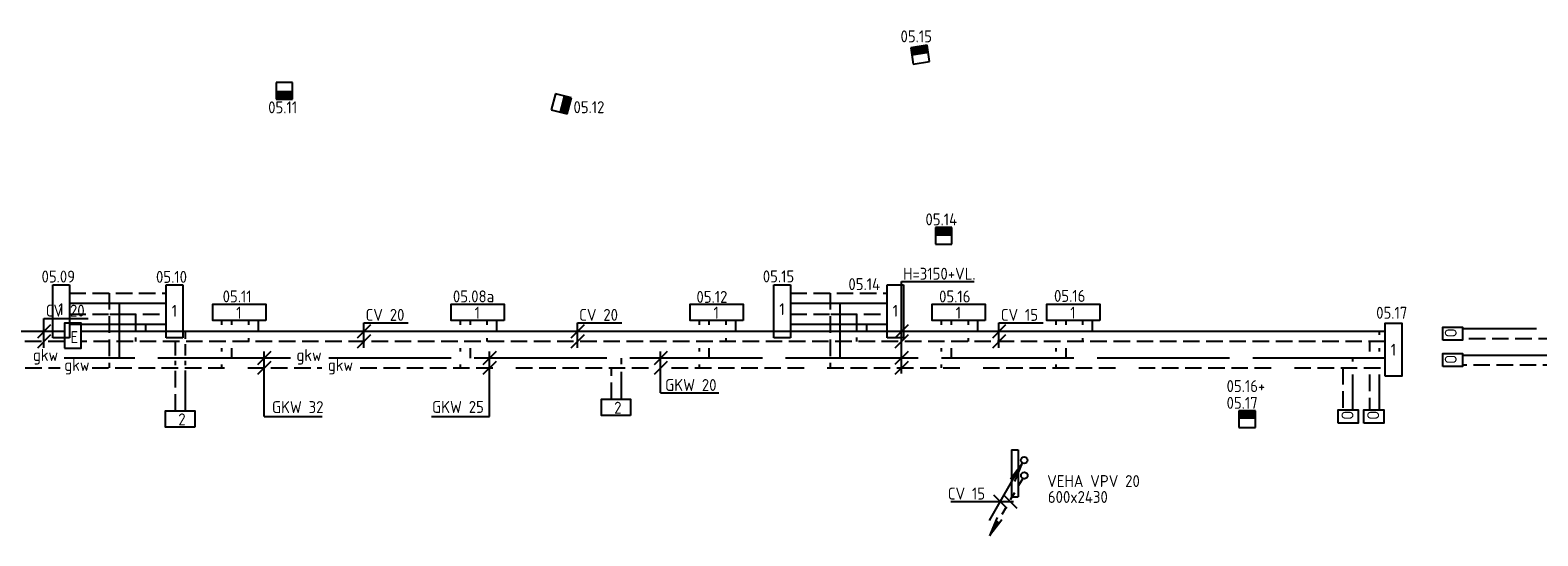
# Model space of a CAD drawing. Header units: millimetres. Extents: x -72382 to 12399, y -4586 to 50786.
# Tile 6 of 8: x -43436 to -20676, y 41650 to 49278. Entities that reach past the tile are written whole.
import ezdxf
from ezdxf.enums import TextEntityAlignment as Align

# ---------------------------------------------------------------- set-up
doc = ezdxf.new("R2010")
doc.units = ezdxf.units.MM
doc.header["$LTSCALE"] = 50
for name, pattern in [('2322105', [47, 40, -7]), ('2322106', [47, 5, -2, 5, -2, 5, -2, 5, -2, 5, -2, 5, -7]), ('2322107', [2000, 1000, 1000]), ('2322108', [7, 5, -2]), ('HIDDEN', [0.375, 0.25, -0.125])]:
    doc.linetypes.add(name, pattern=pattern)
for name, color, linetype in [('60', 7, 'Continuous'), ('60-CV', 3, 'Continuous'), ('60-TXT', 1, 'Continuous'), ('7KADERHALMOS', 2, 'Continuous'), ('SYM-W', 7, 'Continuous'), ('Thermostaat', 160, 'Continuous'), ('WL5501--', 130, 'Continuous'), ('WL5501--_GKW-A', 4, 'Continuous'), ('WL5501-GKW', 4, 'Continuous'), ('WL5502--', 130, 'Continuous'), ('WL5502--_GKW-R', 4, 'HIDDEN'), ('WL561---_AANVOER', 10, 'Continuous'), ('WL561---_RETOUR', 10, 'Continuous')]:
    doc.layers.add(name, color=color, linetype=linetype)
doc.styles.add('BURO-018', font='ISO96.shx', dxfattribs={"height": 90})
doc.styles.add('ISO', font='ISO.SHX')

# ---------------------------------------------------------------- blocks, each defined once
blk = doc.blocks.new('002')
at = {"layer": '60', "color": 1, "linetype": 'Continuous'}
for p in [(-5.25, -9.09), (-2.08, -2.82), (-1.4, -3.22)]:
    blk.add_line(p, (-0.25, -0.43), dxfattribs=at)
blk.add_circle((0, 0), 0.5, dxfattribs=at)
blk = doc.blocks.new('004')
at = {"layer": '60', "color": 1, "linetype": 'Continuous'}
for p, q in [((3.42, 6.7), (5.25, 9.09)), ((4, 6.93), (5.25, 9.09)), ((4.1, 6.31), (5.25, 9.09)), ((2.75, 4.76), (3.38, 5.85)), ((1.5, 2.6), (2.13, 3.68)), ((0.25, 0.43), (0.88, 1.52))]:
    blk.add_line(p, q, dxfattribs=at)
blk.add_circle((0, 0), 0.5, dxfattribs=at)
blk = doc.blocks.new('SW30485012')
at = {"color": 0, "linetype": 'Continuous'}
for p, q in [((-2.5, 2.5), (-2.5, -2.5)), ((2.5, 2.5), (-2.5, 2.5)), ((2.5, -2.5), (2.5, 2.5)), ((-2.5, -2.5), (2.5, -2.5))]:
    blk.add_line(p, q, dxfattribs=at)
blk.add_solid([(-2.5, 0), (2.5, 0), (-2.5, -2.5), (2.5, -2.5)], dxfattribs=at)
at = {"color": 0, "linetype": 'Continuous', "style": 'BURO-018', "flags": 1}
blk.add_attdef('W_ID', (0, 0), '', height=1.8, dxfattribs=at)

msp = doc.modelspace()

# ---------------------------------------------------------------- linework, layer by layer
at = {"layer": '60', "color": 2, "linetype": 'Continuous'}
for p, q in [((-28620, 42946), (-28620, 42239)), ((-28520, 42946), (-28520, 42239))]:
    msp.add_line(p, q, dxfattribs=at)
msp.add_lwpolyline([(-42916, 44482), (-42666, 44482), (-42666, 44857), (-42916, 44857)], close=True, dxfattribs=at)
at = {"layer": '60-CV', "color": 7}
for p, q in [((-30284, 44100), (-30284, 45485)), ((-30284, 45485), (-29186, 45485)), ((-43227, 44927), (-42558, 44927)), ((-43227, 44487), (-43227, 44927)), ((-38400, 44864), (-37730, 44864)), ((-38400, 44487), (-38400, 44864)), ((-35175, 44864), (-34506, 44864)), ((-35175, 44487), (-35175, 44864)), ((-28811, 44864), (-28142, 44864)), ((-28811, 44487), (-28811, 44864)), ((-43127, 44832), (-43327, 44632)), ((-43127, 44682), (-43327, 44482)), ((-38300, 44832), (-38500, 44632)), ((-38300, 44682), (-38500, 44482)), ((-35075, 44832), (-35275, 44632)), ((-35075, 44682), (-35275, 44482)), ((-30184, 44832), (-30384, 44632)), ((-30184, 44682), (-30384, 44482)), ((-28711, 44832), (-28911, 44632)), ((-28711, 44682), (-28911, 44482)), ((-29540, 42168), (-28594, 42168))]:
    msp.add_line(p, q, dxfattribs=at)
at = {"layer": '60-CV', "color": 2, "linetype": 'Continuous'}
for points in [[(-22113, 44600), (-22113, 44800), (-21813, 44800), (-21813, 44600)], [(-22113, 44202), (-22113, 44402), (-21813, 44402), (-21813, 44202)], [(-23689, 43351), (-23689, 43551), (-23389, 43551), (-23389, 43351)], [(-23301, 43351), (-23301, 43551), (-23001, 43551), (-23001, 43351)]]:
    msp.add_lwpolyline(points, close=True, dxfattribs=at)
at = {"layer": '7KADERHALMOS', "linetype": 'Continuous'}
for p, q in [((-28620, 42946), (-28520, 42946)), ((-28620, 42239), (-28520, 42239))]:
    msp.add_line(p, q, dxfattribs=at)
at = {"layer": 'SYM-W', "color": 2, "linetype": 'Continuous'}
for p, q in [((-43093, 44638), (-43093, 45438)), ((-43093, 45438), (-42843, 45438)), ((-42843, 45438), (-42843, 44638)), ((-41383, 44638), (-41383, 45438)), ((-41383, 45438), (-41133, 45438)), ((-41133, 45438), (-41133, 44638)), ((-32210, 44638), (-32210, 45438)), ((-32210, 45438), (-31960, 45438)), ((-31960, 45438), (-31960, 44638)), ((-30500, 44638), (-30500, 45438)), ((-30500, 45438), (-30250, 45438)), ((-30250, 45438), (-30250, 44638)), ((-42843, 44638), (-43093, 44638)), ((-41133, 44638), (-41383, 44638)), ((-31960, 44638), (-32210, 44638)), ((-30250, 44638), (-30500, 44638))]:
    msp.add_line(p, q, dxfattribs=at)
at = {"layer": 'SYM-W', "color": 7}
for p, q in [((-28894, 42267), (-28694, 42067)), ((-28742, 42267), (-28542, 42067))]:
    msp.add_line(p, q, dxfattribs=at)
at = {"layer": 'SYM-W', "color": 2, "linetype": 'Continuous'}
for points in [[(-39880, 44896), (-40680, 44896), (-40680, 45146), (-39880, 45146)], [(-36280, 44896), (-37080, 44896), (-37080, 45146), (-36280, 45146)], [(-32674, 44896), (-33474, 44896), (-33474, 45146), (-32674, 45146)], [(-29017, 44896), (-29817, 44896), (-29817, 45146), (-29017, 45146)], [(-27289, 44896), (-28089, 44896), (-28089, 45146), (-27289, 45146)], [(-22981, 44057), (-22981, 44857), (-22731, 44857), (-22731, 44057)], [(-34372, 43463), (-34813, 43463), (-34813, 43713), (-34372, 43713)], [(-40952, 43287), (-41393, 43287), (-41393, 43537), (-40952, 43537)]]:
    msp.add_lwpolyline(points, close=True, dxfattribs=at)
at = {"layer": 'WL5501--', "linetype": '2322105'}
for p, q in [((-42843, 45162), (-42254, 45162)), ((-42234, 45162), (-41383, 45162)), ((-42094, 45162), (-42094, 44332)), ((-31960, 45162), (-31371, 45162)), ((-31351, 45162), (-30500, 45162)), ((-31211, 45162), (-31211, 44332)), ((-40390, 44832), (-40390, 44896)), ((-36790, 44832), (-36790, 44896)), ((-33184, 44832), (-33184, 44896)), ((-29528, 44832), (-29528, 44896)), ((-27799, 44832), (-27799, 44896)), ((-40390, 44332), (-40390, 44482)), ((-36790, 44332), (-36790, 44482)), ((-33184, 44332), (-33184, 44482)), ((-29528, 44332), (-29528, 44482)), ((-27799, 44332), (-27799, 44482)), ((-39506, 44332), (-42920, 44332)), ((-22981, 44332), (-38926, 44332)), ((-34510, 44240), (-34510, 44332)), ((-23470, 44282), (-23470, 44332)), ((-20264, 44372), (-21813, 44372)), ((-34510, 43714), (-34510, 44122)), ((-23470, 43551), (-23470, 44082))]:
    msp.add_line(p, q, dxfattribs=at)
at = {"layer": 'WL5501--_GKW-A', "color": 7}
for p, q in [((-39805, 44430), (-40005, 44230)), ((-39905, 43448), (-39905, 44432)), ((-36401, 44430), (-36601, 44230)), ((-36501, 43450), (-36501, 44432)), ((-33818, 44430), (-34018, 44230)), ((-33918, 43807), (-33918, 44432)), ((-30184, 44432), (-30384, 44232)), ((-39805, 44282), (-40005, 44082)), ((-36401, 44282), (-36601, 44082)), ((-33818, 44282), (-34018, 44082)), ((-30184, 44282), (-30384, 44082)), ((-33918, 43807), (-33042, 43807)), ((-39905, 43448), (-39028, 43448)), ((-37377, 43450), (-36501, 43450))]:
    msp.add_line(p, q, dxfattribs=at)
at = {"layer": 'WL5502--', "linetype": '2322106'}
for p, q in [((-42843, 45312), (-41383, 45312)), ((-42244, 45312), (-42244, 44182)), ((-31960, 45312), (-30500, 45312)), ((-31361, 45312), (-31361, 44182)), ((-40540, 44832), (-40540, 44896)), ((-36940, 44832), (-36940, 44896)), ((-33334, 44832), (-33334, 44896)), ((-29678, 44832), (-29678, 44896)), ((-27949, 44832), (-27949, 44896)), ((-40540, 44432), (-40540, 44482)), ((-36940, 44432), (-36940, 44482)), ((-33334, 44432), (-33334, 44482)), ((-29678, 44432), (-29678, 44482)), ((-27949, 44432), (-27949, 44482)), ((-48209, 44182), (-42981, 44182)), ((-42501, 44182), (-39032, 44182)), ((-40540, 44182), (-40540, 44232)), ((-38452, 44182), (-22981, 44182)), ((-36940, 44182), (-36940, 44232)), ((-34660, 43714), (-34660, 44182)), ((-33334, 44182), (-33334, 44232)), ((-29678, 44182), (-29678, 44232)), ((-27949, 44182), (-27949, 44232)), ((-23620, 44182), (-23620, 43551)), ((-20000, 44222), (-21813, 44222))]:
    msp.add_line(p, q, dxfattribs=at)
at = {"layer": 'WL561---_AANVOER', "linetype": '2322107'}
for p, q in [((-42843, 44844), (-42254, 44844)), ((-42234, 44844), (-42104, 44844)), ((-42084, 44844), (-41854, 44844)), ((-41834, 44844), (-41383, 44844)), ((-41694, 44844), (-41694, 44732)), ((-39990, 44732), (-39990, 44896)), ((-36390, 44732), (-36390, 44896)), ((-32784, 44732), (-32784, 44896)), ((-31960, 44844), (-31371, 44844)), ((-31351, 44844), (-31221, 44844)), ((-31201, 44844), (-30971, 44844)), ((-30951, 44844), (-30500, 44844)), ((-30811, 44844), (-30811, 44732)), ((-29128, 44732), (-29128, 44896)), ((-27399, 44732), (-27399, 44896)), ((-42916, 44732), (-54035, 44732)), ((-22982, 44732), (-42666, 44732)), ((-41090, 44622), (-41090, 44732)), ((-23070, 44732), (-23070, 44682)), ((-20699, 44772), (-21813, 44772)), ((-41090, 44372), (-41090, 44542)), ((-23070, 44482), (-23070, 44432)), ((-41090, 44222), (-41090, 44292)), ((-41090, 43537), (-41090, 44142)), ((-23070, 44082), (-23070, 43551))]:
    msp.add_line(p, q, dxfattribs=at)
at = {"layer": 'WL561---_RETOUR', "linetype": '2322108'}
for p, q in [((-42843, 44994), (-42254, 44994)), ((-42234, 44994), (-42104, 44994)), ((-42084, 44994), (-41383, 44994)), ((-41844, 44994), (-41844, 44582)), ((-40140, 44896), (-40140, 44832)), ((-36540, 44896), (-36540, 44832)), ((-32934, 44896), (-32934, 44832)), ((-31960, 44994), (-31371, 44994)), ((-31351, 44994), (-31221, 44994)), ((-31201, 44994), (-30500, 44994)), ((-30961, 44994), (-30961, 44582)), ((-29278, 44896), (-29278, 44832)), ((-27549, 44896), (-27549, 44832)), ((-40140, 44632), (-40140, 44582)), ((-36540, 44632), (-36540, 44582)), ((-32934, 44632), (-32934, 44582)), ((-29278, 44632), (-29278, 44582)), ((-27549, 44632), (-27549, 44582)), ((-20417, 44622), (-21813, 44622)), ((-42916, 44582), (-54032, 44582)), ((-22982, 44582), (-42666, 44582)), ((-41187, 44582), (-41304, 44582)), ((-41240, 44372), (-41240, 44582)), ((-23220, 44582), (-23220, 44432)), ((-41240, 44222), (-41240, 44292)), ((-41240, 43537), (-41240, 44142)), ((-23220, 44082), (-23220, 43551))]:
    msp.add_line(p, q, dxfattribs=at)

# ---------------------------------------------------------------- block references
at = {"layer": 'Thermostaat', "yscale": 50, "zscale": 50}
for p, xscale, rotation in [((-30001, 48910), 50.00000000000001, 188.9781913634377), ((-35417, 48167), 50.00000000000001, 75.52544540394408), ((-29646, 46174), 50, 180), ((-25065, 43411), 50, 180)]:
    msp.add_blockref('SW30485012', p, dxfattribs=dict(at, xscale=xscale, rotation=rotation))
at = {"layer": 'Thermostaat', "xscale": 50, "yscale": 50, "zscale": 50}
msp.add_blockref('SW30485012', (-39599, 48364), dxfattribs=at)
at = {"layer": 'WL561---_AANVOER', "linetype": '2322107', "xscale": 100, "yscale": 100, "zscale": 100}
msp.add_blockref('002', (-28431, 42792), dxfattribs=at)
at = {"layer": 'WL561---_RETOUR', "linetype": '2322108', "xscale": 100, "yscale": 100, "zscale": 100, "rotation": 180}
msp.add_blockref('004', (-28428, 42559), dxfattribs=at)

# ---------------------------------------------------------------- texts
at = {"layer": '60', "color": 1, "linetype": 'Continuous', "style": 'ISO'}
for s, p in [('1', (-40326, 44926)), ('1', (-36726, 44926)), ('1', (-33120, 44926)), ('1', (-29464, 44926)), ('1', (-27735, 44926)), ('E', (-42827, 44557)), ('2', (-41199, 43317)), ('2', (-34619, 43493))]:
    msp.add_text(s, height=180, dxfattribs=at).set_placement(p)
msp.add_text('1', height=180, dxfattribs=at).set_placement((-22856, 44457), align=Align.MIDDLE)
at = {"layer": '60', "color": 1, "linetype": 'Continuous', "char_height": 180, "attachment_point": 5, "style": 'ISO'}
for insert in [(-42969, 45070), (-41258, 45044), (-32086, 45070), (-30375, 45044)]:
    msp.add_mtext('\\A1;1', dxfattribs=dict(at, insert=insert))
at = {"layer": '60-CV', "color": 7, "style": 'ISO'}
for s, p in [('H=3150+VL.', (-30257, 45514)), ('CV 20', (-43199, 44957)), ('CV 20', (-38372, 44893)), ('CV 20', (-35148, 44893)), ('CV 15', (-28783, 44893)), ('CV 15', (-29583, 42197))]:
    msp.add_text(s, height=180, dxfattribs=at).set_placement(p)
at = {"layer": '60-CV', "color": 1, "linetype": 'Continuous', "style": 'ISO', "text_generation_flag": 2}
for p in [(-22082, 44642), (-22082, 44243), (-23641, 43400), (-23253, 43400)]:
    msp.add_text('O', height=180, rotation=270, dxfattribs=at).set_placement(p)
at = {"layer": '60-TXT', "color": 7, "linetype": 'Continuous', "style": 'ISO'}
for s, p in [('VEHA VPV 20', (-28083, 42386)), ('600x2430', (-28073, 42146))]:
    msp.add_text(s, height=180, dxfattribs=at).set_placement(p)
at = {"layer": 'Thermostaat', "color": 0, "style": 'ISO'}
for s, p in [('05.15', (-30297, 49095)), ('05.11', (-39843, 48024)), ('05.12', (-35234, 48026)), ('05.14', (-29921, 46334)), ('05.09', (-43264, 45471)), ('05.10', (-41536, 45466)), ('05.15', (-32376, 45474)), ('05.14', (-31084, 45357)), ('05.11', (-40530, 45172)), ('05.08a', (-37054, 45172)), ('05.12', (-33378, 45164)), ('05.16', (-29715, 45171)), ('05.16', (-27980, 45179)), ('05.17', (-23117, 44925)), ('05.16+', (-25375, 43819)), ('05.17', (-25375, 43566))]:
    msp.add_text(s, height=180, dxfattribs=at).set_placement(p)
at = {"layer": 'WL5501--_GKW-A', "color": 7, "style": 'ISO'}
for s, p in [('GKW 20', (-33850, 43835)), ('GKW 32', (-39786, 43502)), ('GKW 25', (-37369, 43504))]:
    msp.add_text(s, height=180, dxfattribs=at).set_placement(p)
at = {"layer": 'WL5501-GKW', "color": 1, "style": 'ISO'}
for p in [(-43394, 44288), (-39416, 44288)]:
    msp.add_text('gkw', height=180, dxfattribs=at).set_placement(p)
at = {"layer": 'WL5502--_GKW-R', "color": 1, "style": 'ISO'}
for p in [(-42920, 44138), (-38942, 44138)]:
    msp.add_text('gkw', height=180, dxfattribs=at).set_placement(p)

doc.saveas('drawing.dxf')
